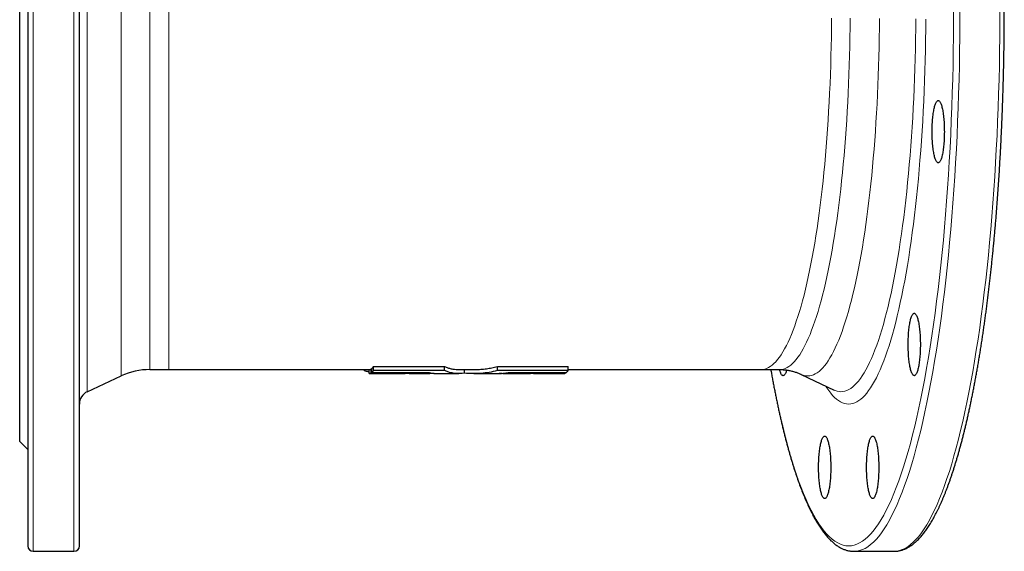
# Model space of a CAD drawing. Header units: millimetres. Extents: x 122 to 1100, y 74 to 1079.
# Tile 1 of 3: x 128 to 491, y 74 to 270. Entities that reach past the tile are written whole.
import ezdxf

# ---------------------------------------------------------------- set-up
doc = ezdxf.new("R2010")
doc.units = ezdxf.units.MM

msp = doc.modelspace()

# ---------------------------------------------------------------- linework, layer by layer
at = {"color": 7, "linetype": 'Continuous', "lineweight": 25}
for p, q in [((131.38, 471.57), (131.38, 75.57)), ((150.38, 75.57), (150.38, 471.57)), ((128.38, 114.07), (128.38, 433.07)), ((258.71, 140.24), (258.71, 141.76)), ((284.81, 140.18), (284.81, 141.69)), ((304.26, 140.18), (304.26, 141.69)), ((330.36, 140.24), (330.36, 141.76)), ((153.27, 132.41), (165.73, 138.22)), ((176.3, 140.57), (183.27, 140.57)), ((183.27, 140.57), (257.07, 140.57)), ((255.35, 140.08), (255.35, 140.57)), ((257.07, 139.07), (257.07, 140.57)), ((257.75, 140.8), (258.01, 140.8)), ((257.75, 139.3), (257.75, 140.8)), ((258.01, 139.49), (258.01, 140.99)), ((263.36, 139.07), (270.29, 139.07)), ((263.79, 139.07), (263.36, 139.07)), ((271.24, 139.08), (270.29, 139.07)), ((271.83, 139.07), (271.24, 139.08)), ((271.84, 139.07), (279.44, 139.07)), ((277.16, 139.27), (277.16, 139.46)), ((282.38, 139.07), (290.1, 139.07)), ((290.1, 140.57), (295.6, 140.57)), ((292.19, 139.24), (292.19, 140.57)), ((295.6, 139.07), (303.32, 139.07)), ((306.25, 139.07), (313.84, 139.07)), ((309.99, 139.27), (309.99, 139.45)), ((317.54, 139.07), (326.14, 139.07)), ((317.63, 139.28), (317.63, 139.47)), ((322.57, 139.29), (322.57, 139.48)), ((326.68, 139.07), (328.73, 139.07)), ((329.4, 139.3), (329.4, 139.49)), ((330.36, 140.57), (401.38, 140.57)), ((401.38, 140.57), (408.22, 140.57)), ((416.13, 138.81), (428.25, 133.02)), ((428.25, 133.02), (428.26, 133.02)), ((128.38, 114.07), (131.38, 111.07)), ((133.38, 73.57), (148.38, 73.57)), ((435.6, 73.57), (450.31, 73.57))]:
    msp.add_line(p, q, dxfattribs=at)
at = {"color": 8, "linetype": 'Continuous', "lineweight": 18}
for p, q in [((133.38, 473.57), (133.38, 73.57)), ((148.38, 73.57), (148.38, 473.57)), ((153.27, 414.72), (153.27, 132.41)), ((165.73, 138.22), (165.73, 408.91)), ((176.3, 406.57), (176.3, 140.57)), ((183.27, 406.57), (183.27, 140.57))]:
    msp.add_line(p, q, dxfattribs=at)
at = {"color": 8, "linetype": 'Continuous', "lineweight": 18, "flags": 128}
for points in [[(405.02, 140.57), (405.62, 137.27), (406.32, 133.56), (407.05, 129.94), (407.79, 126.42), (408.55, 123.01), (409.33, 119.69), (410.12, 116.48), (410.93, 113.38), (411.76, 110.39), (412.6, 107.51), (413.45, 104.74), (414.32, 102.09), (415.2, 99.56), (416.1, 97.15), (417.01, 94.85), (417.92, 92.68), (418.85, 90.64), (419.79, 88.72), (420.74, 86.92), (421.7, 85.26), (422.66, 83.72), (423.64, 82.31), (424.62, 81.04), (425.6, 79.89), (426.6, 78.88), (427.59, 78), (428.59, 77.26), (429.6, 76.65), (430.6, 76.18), (431.61, 75.84), (432.62, 75.63), (433.64, 75.57), (434.65, 75.63), (435.66, 75.84), (436.67, 76.18), (437.67, 76.65), (438.68, 77.26), (439.68, 78), (440.67, 78.88), (441.67, 79.89), (442.65, 81.04), (443.63, 82.31), (444.61, 83.72), (445.57, 85.26), (446.53, 86.92), (447.48, 88.72), (448.42, 90.64), (449.35, 92.68), (450.26, 94.85), (451.17, 97.15), (452.07, 99.56), (452.95, 102.09), (453.82, 104.74), (454.67, 107.51), (455.51, 110.39), (456.34, 113.38), (457.15, 116.48), (457.94, 119.69), (458.72, 123.01), (459.48, 126.42), (460.22, 129.94), (460.95, 133.56), (461.65, 137.27), (462.34, 141.08), (463.01, 144.98), (463.65, 148.96), (464.28, 153.03), (464.89, 157.18), (465.47, 161.42), (466.03, 165.73), (466.57, 170.11), (467.09, 174.57), (467.58, 179.09), (468.05, 183.68), (468.5, 188.32), (468.92, 193.03), (469.32, 197.79), (469.7, 202.61), (470.05, 207.47), (470.37, 212.38), (470.67, 217.33), (470.95, 222.32), (471.2, 227.34), (471.42, 232.4), (471.62, 237.48), (471.79, 242.59), (471.93, 247.72), (472.05, 252.87), (472.14, 258.03), (472.21, 263.2), (472.25, 268.38), (472.26, 273.57)], [(474.61, 273.57), (474.6, 268.33), (474.56, 263.1), (474.49, 257.87), (474.4, 252.66), (474.28, 247.46), (474.13, 242.28), (473.96, 237.12), (473.76, 231.98), (473.54, 226.88), (473.29, 221.8), (473.01, 216.76), (472.71, 211.76), (472.38, 206.8), (472.02, 201.89), (471.64, 197.03), (471.24, 192.22), (470.81, 187.46), (470.36, 182.77), (469.89, 178.13), (469.39, 173.57), (468.87, 169.07), (468.32, 164.64), (467.75, 160.28), (467.16, 156.01), (466.55, 151.81), (465.92, 147.7), (465.27, 143.68), (464.59, 139.74), (463.9, 135.9), (463.19, 132.14), (462.46, 128.49), (461.71, 124.94), (460.94, 121.48), (460.15, 118.14), (459.35, 114.9), (458.53, 111.76), (457.7, 108.74), (456.85, 105.83), (455.98, 103.04), (455.11, 100.36), (454.21, 97.8), (453.31, 95.36), (452.39, 93.05), (451.47, 90.86), (450.53, 88.79), (449.58, 86.85), (448.62, 85.04), (447.65, 83.35), (446.68, 81.8), (445.7, 80.38), (444.71, 79.09), (443.71, 77.94), (442.71, 76.92), (441.7, 76.03), (440.69, 75.28), (439.68, 74.66), (438.66, 74.18), (437.64, 73.84), (436.62, 73.63), (435.6, 73.57)], [(450.31, 73.57), (451.33, 73.63), (452.35, 73.84), (453.37, 74.18), (454.39, 74.66), (455.4, 75.28), (456.41, 76.03), (457.42, 76.92), (458.42, 77.94), (459.42, 79.09), (460.41, 80.38), (461.39, 81.8), (462.37, 83.35), (463.33, 85.04), (464.29, 86.85), (465.24, 88.79), (466.18, 90.86), (467.11, 93.05), (468.02, 95.36), (468.93, 97.8), (469.82, 100.36), (470.7, 103.04), (471.56, 105.83), (472.41, 108.74), (473.24, 111.76), (474.06, 114.9), (474.86, 118.14), (475.65, 121.48), (476.42, 124.94), (477.17, 128.49), (477.9, 132.14), (478.61, 135.9), (479.3, 139.74), (479.98, 143.68), (480.63, 147.7), (481.26, 151.81), (481.87, 156.01), (482.46, 160.28), (483.03, 164.64), (483.58, 169.07), (484.1, 173.57), (484.6, 178.13), (485.07, 182.77), (485.53, 187.46), (485.95, 192.22), (486.36, 197.03), (486.74, 201.89), (487.09, 206.8), (487.42, 211.76), (487.72, 216.76), (488, 221.8), (488.25, 226.88), (488.47, 231.98), (488.67, 237.12), (488.85, 242.28), (488.99, 247.46), (489.11, 252.66), (489.21, 257.87), (489.27, 263.1), (489.31, 268.33), (489.33, 273.57)], [(427.32, 270.08), (427.29, 266.61), (427.25, 263.13), (427.19, 259.66), (427.11, 256.21), (427.01, 252.76), (426.89, 249.33), (426.76, 245.91), (426.61, 242.52), (426.44, 239.14), (426.26, 235.79), (426.06, 232.47), (425.84, 229.17), (425.6, 225.9), (425.35, 222.67), (425.08, 219.47), (424.8, 216.31), (424.5, 213.19), (424.18, 210.1), (423.85, 207.07), (423.5, 204.07), (423.14, 201.13), (422.76, 198.23), (422.37, 195.39), (421.97, 192.6), (421.55, 189.87), (421.11, 187.19), (420.66, 184.57), (420.2, 182.01), (419.73, 179.52), (419.24, 177.09), (418.74, 174.73), (418.23, 172.43), (417.71, 170.21), (417.18, 168.05), (416.63, 165.97), (416.08, 163.96), (415.51, 162.02), (414.94, 160.17), (414.35, 158.38), (413.76, 156.68), (413.16, 155.06), (412.55, 153.52), (411.93, 152.06), (411.31, 150.69), (410.68, 149.4), (410.04, 148.19), (409.4, 147.08), (408.75, 146.04), (408.1, 145.1), (407.44, 144.24), (406.78, 143.47), (406.11, 142.79), (405.44, 142.2), (404.77, 141.7), (404.09, 141.29), (403.42, 140.98), (402.74, 140.75), (402.06, 140.61), (401.38, 140.57), (401.38, 140.57)], [(408.22, 140.57), (408.9, 140.61), (409.58, 140.75), (410.25, 140.98), (410.93, 141.29), (411.6, 141.7), (412.28, 142.2), (412.95, 142.79), (413.61, 143.47), (414.28, 144.24), (414.93, 145.1), (415.59, 146.04), (416.24, 147.08), (416.88, 148.19), (417.52, 149.4), (418.15, 150.69), (418.77, 152.06), (419.39, 153.52), (420, 155.06), (420.6, 156.68), (421.19, 158.38), (421.78, 160.17), (422.35, 162.02), (422.91, 163.96), (423.47, 165.97), (424.01, 168.05), (424.55, 170.21), (425.07, 172.43), (425.58, 174.73), (426.08, 177.09), (426.57, 179.52), (427.04, 182.01), (427.5, 184.57), (427.95, 187.19), (428.38, 189.87), (428.8, 192.6), (429.21, 195.39), (429.6, 198.23), (429.98, 201.13), (430.34, 204.07), (430.69, 207.07), (431.02, 210.1), (431.34, 213.19), (431.64, 216.31), (431.92, 219.47), (432.19, 222.67), (432.44, 225.9), (432.68, 229.17), (432.9, 232.47), (433.1, 235.79), (433.28, 239.14), (433.45, 242.52), (433.6, 245.91), (433.73, 249.33), (433.85, 252.76), (433.94, 256.21), (434.02, 259.66), (434.09, 263.13), (434.13, 266.61), (434.16, 270.08)], [(444.98, 270.02), (444.95, 266.48), (444.9, 262.95), (444.84, 259.42), (444.76, 255.9), (444.66, 252.39), (444.54, 248.9), (444.41, 245.43), (444.25, 241.97), (444.08, 238.54), (443.9, 235.13), (443.69, 231.74), (443.47, 228.39), (443.23, 225.06), (442.97, 221.77), (442.7, 218.52), (442.41, 215.3), (442.11, 212.12), (441.78, 208.99), (441.45, 205.9), (441.09, 202.85), (440.72, 199.85), (440.34, 196.91), (439.94, 194.01), (439.53, 191.17), (439.1, 188.39), (438.66, 185.67), (438.2, 183), (437.73, 180.4), (437.25, 177.86), (436.76, 175.39), (436.25, 172.99), (435.73, 170.65), (435.2, 168.39), (434.65, 166.19), (434.1, 164.07), (433.54, 162.03), (432.96, 160.06), (432.38, 158.17), (431.78, 156.36), (431.18, 154.63), (430.57, 152.98), (429.95, 151.41), (429.32, 149.92), (428.68, 148.53), (428.04, 147.21), (427.39, 145.99), (426.74, 144.85), (426.08, 143.8), (425.41, 142.84), (424.74, 141.96), (424.07, 141.18), (423.39, 140.49), (422.71, 139.89), (422.03, 139.38), (421.34, 138.97), (420.65, 138.64), (419.96, 138.41), (419.27, 138.27), (418.58, 138.22), (417.89, 138.27), (417.2, 138.41), (416.51, 138.64), (416.13, 138.81)], [(462.05, 269.75), (462.02, 265.94), (461.97, 262.14), (461.9, 258.34), (461.81, 254.55), (461.71, 250.78), (461.58, 247.02), (461.44, 243.28), (461.27, 239.56), (461.09, 235.86), (460.89, 232.19), (460.67, 228.55), (460.43, 224.94), (460.17, 221.36), (459.89, 217.81), (459.6, 214.31), (459.29, 210.85), (458.96, 207.43), (458.61, 204.05), (458.25, 200.72), (457.87, 197.45), (457.47, 194.22), (457.06, 191.05), (456.63, 187.93), (456.18, 184.88), (455.72, 181.88), (455.25, 178.95), (454.76, 176.08), (454.25, 173.28), (453.73, 170.55), (453.2, 167.89), (452.65, 165.3), (452.09, 162.79), (451.52, 160.35), (450.94, 157.99), (450.34, 155.7), (449.73, 153.5), (449.11, 151.38), (448.49, 149.35), (447.85, 147.4), (447.2, 145.54), (446.54, 143.76), (445.87, 142.07), (445.2, 140.48), (444.51, 138.97), (443.82, 137.56), (443.12, 136.24), (442.42, 135.01), (441.71, 133.88), (440.99, 132.84), (440.27, 131.91), (439.54, 131.06), (438.81, 130.32), (438.08, 129.67), (437.35, 129.13), (436.61, 128.68), (435.87, 128.33), (435.12, 128.08), (434.38, 127.93), (433.64, 127.88), (432.89, 127.93), (432.15, 128.08), (431.41, 128.33), (430.66, 128.68), (429.93, 129.13), (429.19, 129.67), (428.46, 130.32), (427.73, 131.06), (427, 131.91), (426.28, 132.84), (425.56, 133.88), (425.17, 134.49)], [(428.26, 133.02), (428.64, 132.85), (429.36, 132.61), (430.08, 132.46), (430.8, 132.41), (431.52, 132.46), (432.25, 132.61), (432.96, 132.85), (433.68, 133.19), (434.4, 133.62), (435.11, 134.15), (435.82, 134.78), (436.53, 135.5), (437.23, 136.31), (437.93, 137.22), (438.62, 138.23), (439.31, 139.32), (440, 140.51), (440.67, 141.79), (441.34, 143.16), (442, 144.62), (442.66, 146.16), (443.31, 147.8), (443.94, 149.52), (444.57, 151.32), (445.19, 153.21), (445.8, 155.18), (446.4, 157.24), (446.99, 159.37), (447.57, 161.58), (448.13, 163.87), (448.69, 166.23), (449.23, 168.67), (449.76, 171.18), (450.28, 173.76), (450.78, 176.4), (451.27, 179.12), (451.74, 181.89), (452.2, 184.74), (452.65, 187.64), (453.08, 190.6), (453.5, 193.62), (453.9, 196.69), (454.28, 199.81), (454.65, 202.99), (455, 206.21), (455.34, 209.48), (455.66, 212.8), (455.96, 216.15), (456.25, 219.55), (456.51, 222.98), (456.76, 226.45), (456.99, 229.95), (457.21, 233.48), (457.4, 237.03), (457.58, 240.61), (457.74, 244.22), (457.88, 247.84), (458, 251.48), (458.11, 255.14), (458.19, 258.81), (458.26, 262.49), (458.3, 266.18), (458.33, 269.87)]]:
    msp.add_lwpolyline(points, dxfattribs=at)
at = {"color": 7, "linetype": 'Continuous', "lineweight": 25, "flags": 128}
for points in [[(468.86, 228.27), (468.85, 227.66), (468.84, 227.04), (468.83, 226.43), (468.8, 225.82), (468.78, 225.22), (468.74, 224.63), (468.7, 224.05), (468.65, 223.48), (468.6, 222.93), (468.54, 222.39), (468.48, 221.87), (468.41, 221.36), (468.33, 220.88), (468.25, 220.42), (468.17, 219.98), (468.08, 219.56), (467.98, 219.17), (467.89, 218.81), (467.79, 218.47), (467.68, 218.16), (467.57, 217.88), (467.46, 217.63), (467.35, 217.41), (467.24, 217.23), (467.12, 217.07), (467, 216.95), (466.88, 216.86), (466.76, 216.8), (466.64, 216.77), (466.52, 216.78), (466.4, 216.82), (466.28, 216.9), (466.16, 217.01), (466.05, 217.14), (465.93, 217.32), (465.82, 217.52), (465.71, 217.75), (465.6, 218.02), (465.49, 218.31), (465.39, 218.64), (465.29, 218.99), (465.19, 219.36), (465.1, 219.77), (465.02, 220.2), (464.93, 220.65), (464.86, 221.12), (464.78, 221.61), (464.72, 222.13), (464.65, 222.66), (464.6, 223.2), (464.55, 223.77), (464.5, 224.34), (464.47, 224.93), (464.43, 225.52), (464.41, 226.12), (464.39, 226.73), (464.38, 227.35), (464.37, 227.96), (464.37, 228.58), (464.38, 229.2), (464.39, 229.81), (464.41, 230.42), (464.43, 231.02), (464.47, 231.62), (464.5, 232.21), (464.55, 232.78), (464.6, 233.34), (464.65, 233.89), (464.72, 234.42), (464.78, 234.93), (464.86, 235.43), (464.93, 235.9), (465.02, 236.35), (465.1, 236.78), (465.19, 237.18), (465.29, 237.56), (465.39, 237.91), (465.49, 238.23), (465.6, 238.53), (465.71, 238.79), (465.82, 239.03), (465.93, 239.23), (466.05, 239.4), (466.16, 239.54), (466.28, 239.65), (466.4, 239.72), (466.52, 239.76), (466.64, 239.77), (466.76, 239.75), (466.88, 239.69), (467, 239.6), (467.12, 239.47), (467.24, 239.32), (467.35, 239.13), (467.46, 238.91), (467.57, 238.66), (467.68, 238.38), (467.79, 238.07), (467.89, 237.74), (467.98, 237.37), (468.08, 236.98), (468.17, 236.57), (468.25, 236.13), (468.33, 235.66), (468.41, 235.18), (468.48, 234.68), (468.54, 234.16), (468.6, 233.62), (468.65, 233.06), (468.7, 232.49), (468.74, 231.91), (468.78, 231.32), (468.8, 230.72), (468.83, 230.12), (468.84, 229.51), (468.85, 228.89), (468.86, 228.27)], [(460.02, 149.82), (460.02, 149.21), (460.01, 148.59), (459.99, 147.98), (459.97, 147.37), (459.94, 146.77), (459.9, 146.18), (459.86, 145.6), (459.82, 145.03), (459.76, 144.48), (459.7, 143.94), (459.64, 143.42), (459.57, 142.91), (459.5, 142.43), (459.42, 141.97), (459.33, 141.53), (459.24, 141.11), (459.15, 140.72), (459.05, 140.36), (458.95, 140.02), (458.85, 139.71), (458.74, 139.43), (458.63, 139.18), (458.52, 138.96), (458.4, 138.78), (458.28, 138.62), (458.17, 138.5), (458.05, 138.41), (457.93, 138.35), (457.81, 138.32), (457.69, 138.33), (457.57, 138.37), (457.45, 138.45), (457.33, 138.55), (457.21, 138.69), (457.09, 138.87), (456.98, 139.07), (456.87, 139.3), (456.76, 139.57), (456.65, 139.86), (456.55, 140.19), (456.45, 140.54), (456.36, 140.91), (456.27, 141.32), (456.18, 141.75), (456.1, 142.2), (456.02, 142.67), (455.95, 143.16), (455.88, 143.68), (455.82, 144.21), (455.76, 144.75), (455.71, 145.31), (455.67, 145.89), (455.63, 146.47), (455.6, 147.07), (455.57, 147.67), (455.55, 148.28), (455.54, 148.9), (455.53, 149.51), (455.53, 150.13), (455.54, 150.75), (455.55, 151.36), (455.57, 151.97), (455.6, 152.57), (455.63, 153.17), (455.67, 153.76), (455.71, 154.33), (455.76, 154.89), (455.82, 155.44), (455.88, 155.97), (455.95, 156.48), (456.02, 156.98), (456.1, 157.45), (456.18, 157.9), (456.27, 158.33), (456.36, 158.73), (456.45, 159.11), (456.55, 159.46), (456.65, 159.78), (456.76, 160.08), (456.87, 160.34), (456.98, 160.58), (457.09, 160.78), (457.21, 160.95), (457.33, 161.09), (457.45, 161.2), (457.57, 161.27), (457.69, 161.31), (457.81, 161.32), (457.93, 161.3), (458.05, 161.24), (458.17, 161.15), (458.28, 161.02), (458.4, 160.87), (458.52, 160.68), (458.63, 160.46), (458.74, 160.21), (458.85, 159.93), (458.95, 159.62), (459.05, 159.29), (459.15, 158.92), (459.24, 158.53), (459.33, 158.12), (459.42, 157.68), (459.5, 157.21), (459.57, 156.73), (459.64, 156.23), (459.7, 155.71), (459.76, 155.17), (459.82, 154.61), (459.86, 154.04), (459.9, 153.46), (459.94, 152.87), (459.97, 152.27), (459.99, 151.67), (460.01, 151.06), (460.02, 150.44), (460.02, 149.82)], [(257.07, 139.07), (260.43, 139.07), (263.79, 139.07)], [(410.78, 140.39), (410.77, 140.36), (410.67, 140.02), (410.56, 139.71), (410.46, 139.43), (410.35, 139.18), (410.23, 138.96), (410.12, 138.78), (410, 138.62), (409.88, 138.5), (409.76, 138.41), (409.64, 138.35), (409.52, 138.32), (409.4, 138.33), (409.28, 138.37), (409.16, 138.45), (409.05, 138.55), (408.93, 138.69), (408.81, 138.87), (408.7, 139.07), (408.59, 139.3), (408.48, 139.57), (408.37, 139.86), (408.27, 140.19), (408.17, 140.54), (408.16, 140.57)], [(427.04, 104.53), (427.04, 103.91), (427.03, 103.3), (427.01, 102.68), (426.99, 102.08), (426.96, 101.48), (426.93, 100.89), (426.89, 100.31), (426.84, 99.74), (426.79, 99.18), (426.73, 98.65), (426.66, 98.12), (426.59, 97.62), (426.52, 97.14), (426.44, 96.67), (426.35, 96.24), (426.26, 95.82), (426.17, 95.43), (426.07, 95.06), (425.97, 94.73), (425.87, 94.42), (425.76, 94.14), (425.65, 93.89), (425.54, 93.67), (425.42, 93.48), (425.31, 93.33), (425.19, 93.2), (425.07, 93.11), (424.95, 93.06), (424.83, 93.03), (424.71, 93.04), (424.59, 93.08), (424.47, 93.15), (424.35, 93.26), (424.23, 93.4), (424.12, 93.57), (424, 93.78), (423.89, 94.01), (423.78, 94.28), (423.68, 94.57), (423.57, 94.89), (423.48, 95.24), (423.38, 95.62), (423.29, 96.02), (423.2, 96.45), (423.12, 96.9), (423.04, 97.38), (422.97, 97.87), (422.9, 98.38), (422.84, 98.91), (422.79, 99.46), (422.73, 100.02), (422.69, 100.6), (422.65, 101.18), (422.62, 101.78), (422.59, 102.38), (422.58, 102.99), (422.56, 103.6), (422.56, 104.22), (422.56, 104.84), (422.56, 105.45), (422.58, 106.07), (422.59, 106.68), (422.62, 107.28), (422.65, 107.88), (422.69, 108.46), (422.73, 109.04), (422.79, 109.6), (422.84, 110.14), (422.9, 110.68), (422.97, 111.19), (423.04, 111.68), (423.12, 112.16), (423.2, 112.61), (423.29, 113.03), (423.38, 113.44), (423.48, 113.81), (423.57, 114.17), (423.68, 114.49), (423.78, 114.78), (423.89, 115.05), (424, 115.28), (424.12, 115.49), (424.23, 115.66), (424.35, 115.8), (424.47, 115.9), (424.59, 115.98), (424.71, 116.02), (424.83, 116.03), (424.95, 116), (425.07, 115.95), (425.19, 115.85), (425.31, 115.73), (425.42, 115.58), (425.54, 115.39), (425.65, 115.17), (425.76, 114.92), (425.87, 114.64), (425.97, 114.33), (426.07, 113.99), (426.17, 113.63), (426.26, 113.24), (426.35, 112.82), (426.44, 112.38), (426.52, 111.92), (426.59, 111.44), (426.66, 110.93), (426.73, 110.41), (426.79, 109.87), (426.84, 109.32), (426.89, 108.75), (426.93, 108.17), (426.96, 107.58), (426.99, 106.98), (427.01, 106.37), (427.03, 105.76), (427.04, 105.15), (427.04, 104.53)], [(444.72, 104.53), (444.71, 103.91), (444.7, 103.3), (444.69, 102.68), (444.66, 102.08), (444.63, 101.48), (444.6, 100.89), (444.56, 100.31), (444.51, 99.74), (444.46, 99.18), (444.4, 98.65), (444.33, 98.12), (444.27, 97.62), (444.19, 97.14), (444.11, 96.67), (444.03, 96.24), (443.94, 95.82), (443.84, 95.43), (443.75, 95.06), (443.65, 94.73), (443.54, 94.42), (443.43, 94.14), (443.32, 93.89), (443.21, 93.67), (443.1, 93.48), (442.98, 93.33), (442.86, 93.2), (442.74, 93.11), (442.62, 93.06), (442.5, 93.03), (442.38, 93.04), (442.26, 93.08), (442.14, 93.15), (442.02, 93.26), (441.91, 93.4), (441.79, 93.57), (441.68, 93.78), (441.56, 94.01), (441.46, 94.28), (441.35, 94.57), (441.25, 94.89), (441.15, 95.24), (441.05, 95.62), (440.96, 96.02), (440.87, 96.45), (440.79, 96.9), (440.71, 97.38), (440.64, 97.87), (440.58, 98.38), (440.51, 98.91), (440.46, 99.46), (440.41, 100.02), (440.36, 100.6), (440.33, 101.18), (440.29, 101.78), (440.27, 102.38), (440.25, 102.99), (440.24, 103.6), (440.23, 104.22), (440.23, 104.84), (440.24, 105.45), (440.25, 106.07), (440.27, 106.68), (440.29, 107.28), (440.33, 107.88), (440.36, 108.46), (440.41, 109.04), (440.46, 109.6), (440.51, 110.14), (440.58, 110.68), (440.64, 111.19), (440.71, 111.68), (440.79, 112.16), (440.87, 112.61), (440.96, 113.03), (441.05, 113.44), (441.15, 113.81), (441.25, 114.17), (441.35, 114.49), (441.46, 114.78), (441.56, 115.05), (441.68, 115.28), (441.79, 115.49), (441.91, 115.66), (442.02, 115.8), (442.14, 115.9), (442.26, 115.98), (442.38, 116.02), (442.5, 116.03), (442.62, 116), (442.74, 115.95), (442.86, 115.85), (442.98, 115.73), (443.1, 115.58), (443.21, 115.39), (443.32, 115.17), (443.43, 114.92), (443.54, 114.64), (443.65, 114.33), (443.75, 113.99), (443.84, 113.63), (443.94, 113.24), (444.03, 112.82), (444.11, 112.38), (444.19, 111.92), (444.27, 111.44), (444.33, 110.93), (444.4, 110.41), (444.46, 109.87), (444.51, 109.32), (444.56, 108.75), (444.6, 108.17), (444.63, 107.58), (444.66, 106.98), (444.69, 106.37), (444.7, 105.76), (444.71, 105.15), (444.72, 104.53)]]:
    msp.add_lwpolyline(points, dxfattribs=at)
at = {"color": 7, "linetype": 'Continuous', "lineweight": 25}
for centre, radius, start, end in [((176.3, 115.57), 25, 90, 115), ((155.38, 127.88), 5, 115, 180), ((133.38, 75.57), 2, 180, 270), ((148.38, 75.57), 2, 270, 0)]:
    msp.add_arc(centre, radius, start, end, dxfattribs=at)
for points, knots in [([(450.31, 73.57), (450.42, 73.57), (450.71, 73.57), (451.17, 73.6), (451.7, 73.66), (452.23, 73.75), (452.76, 73.88), (453.28, 74.03), (453.81, 74.21), (454.33, 74.42), (454.86, 74.66), (455.38, 74.93), (455.91, 75.24), (456.43, 75.57), (456.95, 75.94), (457.48, 76.34), (458, 76.77), (458.51, 77.23), (459.03, 77.72), (459.54, 78.24), (460.05, 78.79), (460.55, 79.38), (461.06, 79.99), (461.55, 80.63), (462.05, 81.3), (462.54, 82), (463.02, 82.73), (463.51, 83.48), (463.98, 84.26), (464.46, 85.07), (464.93, 85.91), (465.4, 86.77), (465.86, 87.66), (466.32, 88.58), (466.78, 89.52), (467.23, 90.49), (467.68, 91.49), (468.13, 92.51), (468.57, 93.55), (469.01, 94.63), (469.44, 95.73), (469.87, 96.85), (470.3, 98), (470.73, 99.18), (471.15, 100.38), (471.57, 101.6), (471.98, 102.85), (472.4, 104.13), (472.8, 105.43), (473.21, 106.75), (473.61, 108.1), (474.01, 109.47), (474.4, 110.86), (474.79, 112.28), (475.18, 113.73), (475.56, 115.19), (475.94, 116.68), (476.31, 118.19), (476.68, 119.73), (477.05, 121.28), (477.42, 122.86), (477.77, 124.46), (478.13, 126.09), (478.48, 127.73), (478.83, 129.4), (479.17, 131.08), (479.51, 132.79), (479.85, 134.52), (480.18, 136.27), (480.5, 138.03), (480.83, 139.82), (481.14, 141.63), (481.46, 143.46), (481.76, 145.31), (482.07, 147.17), (482.37, 149.05), (482.66, 150.96), (482.95, 152.88), (483.24, 154.81), (483.52, 156.77), (483.8, 158.74), (484.07, 160.73), (484.34, 162.74), (484.6, 164.76), (484.86, 166.8), (485.11, 168.85), (485.36, 170.92), (485.6, 173.01), (485.84, 175.11), (486.07, 177.22), (486.29, 179.35), (486.52, 181.49), (486.73, 183.64), (486.95, 185.81), (487.15, 187.99), (487.35, 190.19), (487.55, 192.4), (487.74, 194.61), (487.93, 196.84), (488.11, 199.09), (488.28, 201.34), (488.45, 203.6), (488.61, 205.87), (488.77, 208.16), (488.93, 210.45), (489.07, 212.75), (489.22, 215.06), (489.35, 217.38), (489.48, 219.71), (489.61, 222.05), (489.73, 224.39), (489.84, 226.74), (489.95, 229.1), (490.06, 231.47), (490.15, 233.84), (490.25, 236.21), (490.33, 238.59), (490.41, 240.98), (490.49, 243.37), (490.56, 245.77), (490.62, 248.17), (490.68, 250.58), (490.73, 252.98), (490.77, 255.39), (490.82, 257.81), (490.85, 260.22), (490.88, 262.64), (490.9, 265.06), (490.92, 267.48), (490.93, 269.9), (490.94, 272.33), (490.94, 274.75), (490.93, 277.17), (490.92, 279.59), (490.9, 282.01), (490.88, 284.43), (490.85, 286.85), (490.82, 289.27), (490.78, 291.68), (490.73, 294.09), (490.68, 296.5), (490.62, 298.9), (490.56, 301.3), (490.49, 303.7), (490.41, 306.09), (490.33, 308.48), (490.25, 310.86), (490.16, 313.24), (490.06, 315.61), (489.96, 317.97), (489.85, 320.33), (489.73, 322.68), (489.61, 325.03), (489.49, 327.36), (489.36, 329.69), (489.22, 332.01), (489.08, 334.32), (488.93, 336.62), (488.78, 338.92), (488.62, 341.2), (488.46, 343.47), (488.29, 345.74), (488.11, 347.99), (487.93, 350.23), (487.75, 352.46), (487.55, 354.68), (487.36, 356.89), (487.16, 359.08), (486.95, 361.26), (486.74, 363.43), (486.52, 365.59), (486.3, 367.73), (486.07, 369.86), (485.84, 371.97), (485.6, 374.07), (485.36, 376.16), (485.11, 378.23), (484.86, 380.28), (484.61, 382.32), (484.34, 384.34), (484.08, 386.35), (483.81, 388.34), (483.53, 390.31), (483.25, 392.27), (482.96, 394.2), (482.67, 396.12), (482.38, 398.03), (482.08, 399.91), (481.77, 401.78), (481.46, 403.62), (481.15, 405.45), (480.83, 407.26), (480.51, 409.05), (480.19, 410.82), (479.86, 412.56), (479.52, 414.29), (479.18, 416), (478.84, 417.69), (478.49, 419.35), (478.14, 421), (477.79, 422.62), (477.43, 424.22), (477.06, 425.8), (476.7, 427.36), (476.33, 428.89), (475.95, 430.4), (475.57, 431.89), (475.19, 433.36), (474.8, 434.8), (474.41, 436.22), (474.02, 437.62), (473.62, 438.99), (473.22, 440.33), (472.82, 441.66), (472.41, 442.96), (472, 444.23), (471.59, 445.48), (471.17, 446.71), (470.75, 447.91), (470.32, 449.08), (469.89, 450.23), (469.46, 451.36), (469.03, 452.46), (468.59, 453.53), (468.15, 454.58), (467.7, 455.6), (467.25, 456.59), (466.8, 457.56), (466.35, 458.5), (465.89, 459.42), (465.42, 460.31), (464.96, 461.17), (464.49, 462.01), (464.01, 462.82), (463.54, 463.6), (463.06, 464.36), (462.57, 465.09), (462.08, 465.79), (461.59, 466.46), (461.09, 467.1), (460.59, 467.72), (460.08, 468.3), (459.57, 468.86), (459.05, 469.39), (458.53, 469.89), (458.01, 470.35), (457.48, 470.79), (456.95, 471.2), (456.42, 471.57), (455.89, 471.91), (455.35, 472.22), (454.81, 472.49), (454.28, 472.74), (453.74, 472.95), (453.2, 473.13), (452.67, 473.28), (452.13, 473.4), (451.6, 473.48), (451.06, 473.54), (450.63, 473.57), (450.38, 473.56), (450.31, 473.56)], [0, 0, 0, 0, 0.002177, 0.005658, 0.009142, 0.012637, 0.016149, 0.019685, 0.023252, 0.026852, 0.030491, 0.03417, 0.03789, 0.041651, 0.045451, 0.049288, 0.053156, 0.057053, 0.060974, 0.064913, 0.068867, 0.072831, 0.076803, 0.08078, 0.084758, 0.088737, 0.092715, 0.09669, 0.100663, 0.104632, 0.108597, 0.112559, 0.116517, 0.12047, 0.12442, 0.128366, 0.132309, 0.136248, 0.140184, 0.144117, 0.148046, 0.151973, 0.155898, 0.159819, 0.163739, 0.167656, 0.171571, 0.175484, 0.179395, 0.183305, 0.187213, 0.191119, 0.195024, 0.198927, 0.202829, 0.20673, 0.21063, 0.214529, 0.218426, 0.222323, 0.226219, 0.230114, 0.234008, 0.237901, 0.241794, 0.245686, 0.249577, 0.253467, 0.257357, 0.261247, 0.265136, 0.269024, 0.272912, 0.276799, 0.280686, 0.284573, 0.288459, 0.292345, 0.29623, 0.300116, 0.304, 0.307885, 0.311769, 0.315653, 0.319536, 0.32342, 0.327303, 0.331186, 0.335068, 0.338951, 0.342833, 0.346715, 0.350597, 0.354479, 0.35836, 0.362241, 0.366123, 0.370004, 0.373885, 0.377765, 0.381646, 0.385526, 0.389407, 0.393287, 0.397167, 0.401047, 0.404927, 0.408807, 0.412687, 0.416567, 0.420446, 0.424326, 0.428205, 0.432085, 0.435964, 0.439843, 0.443723, 0.447602, 0.451481, 0.45536, 0.459239, 0.463118, 0.466997, 0.470876, 0.474755, 0.478634, 0.482513, 0.486392, 0.490271, 0.49415, 0.498029, 0.501908, 0.505787, 0.509665, 0.513544, 0.517423, 0.521302, 0.525181, 0.52906, 0.532939, 0.536818, 0.540697, 0.544576, 0.548455, 0.552334, 0.556213, 0.560093, 0.563972, 0.567851, 0.57173, 0.57561, 0.579489, 0.583369, 0.587248, 0.591128, 0.595008, 0.598888, 0.602768, 0.606648, 0.610528, 0.614408, 0.618288, 0.622169, 0.626049, 0.62993, 0.633811, 0.637692, 0.641573, 0.645454, 0.649336, 0.653217, 0.657099, 0.660981, 0.664863, 0.668746, 0.672628, 0.676511, 0.680394, 0.684277, 0.688161, 0.692044, 0.695928, 0.699813, 0.703697, 0.707582, 0.711467, 0.715353, 0.719239, 0.723125, 0.727012, 0.730899, 0.734787, 0.738675, 0.742564, 0.746453, 0.750342, 0.754233, 0.758123, 0.762015, 0.765907, 0.7698, 0.773693, 0.777588, 0.781483, 0.785379, 0.789276, 0.793174, 0.797073, 0.800973, 0.804874, 0.808777, 0.812681, 0.816586, 0.820492, 0.824401, 0.828311, 0.832222, 0.836136, 0.840051, 0.843969, 0.847889, 0.851811, 0.855736, 0.859664, 0.863594, 0.867527, 0.871464, 0.875404, 0.879347, 0.883294, 0.887244, 0.891199, 0.895157, 0.89912, 0.903086, 0.907056, 0.91103, 0.915007, 0.918986, 0.922967, 0.926947, 0.930926, 0.9349, 0.938867, 0.942823, 0.946765, 0.950688, 0.954588, 0.958459, 0.962297, 0.966098, 0.969859, 0.973578, 0.977255, 0.980891, 0.984488, 0.98805, 0.991583, 0.995092, 0.998584, 1, 1, 1, 1]), ([(284.81, 141.69), (285.22, 141.53), (286.03, 141.2), (287.26, 140.87), (288.48, 140.65), (289.43, 140.56), (289.97, 140.58), (290.1, 140.58)], [0, 0, 0, 0, 0.2315412, 0.4631283, 0.69467, 0.927862, 1, 1, 1, 1]), ([(295.6, 140.58), (295.8, 140.58), (296.67, 140.56), (298.22, 140.65), (300.23, 140.86), (302.25, 141.2), (303.59, 141.53), (304.26, 141.69)], [0, 0, 0, 0, 0.069541, 0.300911, 0.533926, 0.766986, 1, 1, 1, 1]), ([(257.07, 139.7), (256.97, 139.72), (256.39, 139.82), (255.82, 139.97), (255.35, 140.08)], [0, 0, 0, 0, 0.1847755, 1, 1, 1, 1]), ([(280.95, 139.16), (280.94, 139.16), (280.52, 139.08), (279.67, 139.06), (278.41, 139.08), (277.58, 139.21), (277.16, 139.27)], [0, 0, 0, 0, 0.004546, 0.336342, 0.668205, 1, 1, 1, 1]), ([(279.26, 139.45), (279.61, 139.37), (280.3, 139.22), (281.34, 139.09), (282.03, 139.07), (282.38, 139.07)], [0, 0, 0, 0, 0.333486, 0.667064, 1, 1, 1, 1]), ([(292.19, 139.24), (290.95, 139.04), (289.72, 139.01), (287.27, 139.32), (286.04, 139.66), (284.81, 140.18)], [0, 0, 0, 0, 0.5, 0.5, 1, 1, 1, 1]), ([(304.26, 140.18), (302.26, 139.66), (300.25, 139.32), (296.22, 139.01), (294.2, 139.04), (292.19, 139.24)], [0, 0, 0, 0, 0.5, 0.5, 1, 1, 1, 1]), ([(303.32, 139.07), (303.87, 139.08), (305, 139.09), (306.7, 139.22), (307.85, 139.37), (308.42, 139.45)], [0, 0, 0, 0, 0.326471, 0.663283, 1, 1, 1, 1]), ([(309.99, 139.27), (309.31, 139.21), (307.94, 139.09), (306.27, 139.04), (305.27, 139.09), (304.96, 139.11)], [0, 0, 0, 0, 0.406306, 0.812693, 1, 1, 1, 1]), ([(313.84, 139.07), (313.98, 139.07), (314.5, 139.07), (315.39, 139.1), (316.51, 139.16), (317.26, 139.24), (317.63, 139.28)], [0, 0, 0, 0, 0.113804, 0.409011, 0.704506, 1, 1, 1, 1]), ([(322.57, 139.29), (322.54, 139.27), (322.48, 139.25), (322.32, 139.21), (322.09, 139.18), (321.8, 139.15), (321.46, 139.13), (321.06, 139.11), (320.61, 139.09), (320.1, 139.08), (319.56, 139.07), (318.98, 139.07), (318.35, 139.07), (317.69, 139.07), (317, 139.07), (316.3, 139.07), (315.57, 139.07), (314.92, 139.07), (314.51, 139.07), (314.36, 139.07)], [0, 0, 0, 0, 0.059382, 0.118763, 0.179867, 0.240972, 0.300358, 0.359745, 0.420859, 0.481973, 0.541317, 0.60066, 0.661724, 0.722789, 0.78218, 0.84157, 0.902684, 0.963798, 1, 1, 1, 1]), ([(326.14, 139.07), (326.18, 139.07), (326.38, 139.07), (326.55, 139.07), (326.68, 139.07)], [0, 0, 0, 0, 0.187568, 1, 1, 1, 1]), ([(404.95, 140.57), (404.99, 140.34), (405.14, 139.5), (405.39, 138.09), (405.72, 136.32), (406.05, 134.57), (406.38, 132.84), (406.72, 131.13), (407.07, 129.44), (407.41, 127.78), (407.76, 126.13), (408.12, 124.51), (408.48, 122.91), (408.84, 121.33), (409.21, 119.78), (409.58, 118.24), (409.95, 116.73), (410.33, 115.24), (410.72, 113.77), (411.1, 112.33), (411.49, 110.91), (411.88, 109.52), (412.28, 108.15), (412.68, 106.8), (413.09, 105.47), (413.49, 104.17), (413.91, 102.9), (414.32, 101.65), (414.74, 100.43), (415.16, 99.22), (415.58, 98.05), (416.01, 96.9), (416.44, 95.78), (416.88, 94.68), (417.32, 93.6), (417.76, 92.56), (418.2, 91.54), (418.65, 90.54), (419.1, 89.57), (419.56, 88.63), (420.02, 87.71), (420.48, 86.82), (420.95, 85.96), (421.42, 85.12), (421.89, 84.31), (422.37, 83.53), (422.85, 82.78), (423.34, 82.05), (423.83, 81.35), (424.32, 80.67), (424.82, 80.03), (425.32, 79.42), (425.83, 78.83), (426.34, 78.27), (426.85, 77.74), (427.37, 77.25), (427.9, 76.78), (428.42, 76.34), (428.95, 75.94), (429.48, 75.56), (430.02, 75.22), (430.56, 74.91), (431.09, 74.64), (431.63, 74.39), (432.17, 74.18), (432.7, 74), (433.24, 73.85), (433.78, 73.74), (434.31, 73.65), (434.84, 73.59), (435.27, 73.57), (435.53, 73.57), (435.6, 73.57)], [0, 0, 0, 0, 0.0055541, 0.0201299, 0.0347076, 0.0492872, 0.0638689, 0.0784527, 0.0930387, 0.1076271, 0.1222181, 0.1368116, 0.151408, 0.1660073, 0.1806097, 0.1952154, 0.2098246, 0.2244375, 0.2390543, 0.2536752, 0.2683004, 0.2829303, 0.2975651, 0.3122051, 0.3268507, 0.3415021, 0.3561597, 0.370824, 0.3854953, 0.400174, 0.4148607, 0.4295558, 0.4442599, 0.4589734, 0.473697, 0.4884312, 0.5031766, 0.5179339, 0.5327037, 0.5474865, 0.5622829, 0.5770934, 0.5919184, 0.6067582, 0.6216128, 0.6364822, 0.6513657, 0.6662622, 0.6811702, 0.6960873, 0.7110099, 0.7259323, 0.7408471, 0.7557456, 0.7706173, 0.7854495, 0.8002275, 0.8149347, 0.8295534, 0.8440656, 0.858454, 0.8727038, 0.8868033, 0.9007457, 0.9145293, 0.9281585, 0.9416428, 0.9549972, 0.9682409, 0.9813967, 0.9944899, 1, 1, 1, 1]), ([(408.22, 140.56), (408.39, 140.56), (408.81, 140.56), (409.48, 140.53), (410.22, 140.47), (410.94, 140.37), (411.65, 140.26), (412.34, 140.12), (413, 139.95), (413.64, 139.77), (414.25, 139.58), (414.83, 139.37), (415.37, 139.15), (415.81, 138.96), (416.05, 138.85), (416.13, 138.81)], [0, 0, 0, 0, 0.058773, 0.143807, 0.228593, 0.312975, 0.396816, 0.48, 0.562436, 0.644064, 0.724849, 0.804784, 0.883887, 0.962197, 1, 1, 1, 1])]:
    msp.add_open_spline(points, degree=3, knots=knots, dxfattribs=at)
for points in [[(258.01, 140.99), (258.25, 141.18), (258.48, 141.44), (258.71, 141.76)], [(258.71, 141.76), (267.41, 141.72), (276.11, 141.7), (284.81, 141.69)], [(304.26, 141.69), (312.96, 141.7), (321.66, 141.72), (330.36, 141.76)], [(257.07, 140.57), (257.3, 140.59), (257.52, 140.67), (257.75, 140.8)], [(257.75, 139.3), (257.52, 139.16), (257.3, 139.09), (257.07, 139.07)], [(277.16, 139.27), (270.69, 139.28), (264.22, 139.29), (257.75, 139.3)], [(258.71, 140.24), (258.48, 139.93), (258.25, 139.68), (258.01, 139.49)], [(258.01, 139.49), (265.1, 139.47), (272.18, 139.46), (279.26, 139.45)], [(284.81, 140.18), (276.11, 140.19), (267.41, 140.21), (258.71, 140.24)], [(330.36, 140.24), (321.66, 140.21), (312.96, 140.19), (304.26, 140.18)], [(308.42, 139.45), (315.5, 139.46), (322.58, 139.47), (329.67, 139.49)], [(317.63, 139.28), (315.08, 139.28), (312.53, 139.28), (309.99, 139.27)], [(329.4, 139.3), (327.12, 139.29), (324.85, 139.29), (322.57, 139.29)], [(328.73, 139.07), (328.95, 139.09), (329.17, 139.16), (329.4, 139.3)], [(329.67, 139.49), (329.9, 139.68), (330.13, 139.93), (330.36, 140.24)]]:
    msp.add_open_spline(points, degree=3, dxfattribs=at)

doc.saveas('drawing.dxf')
